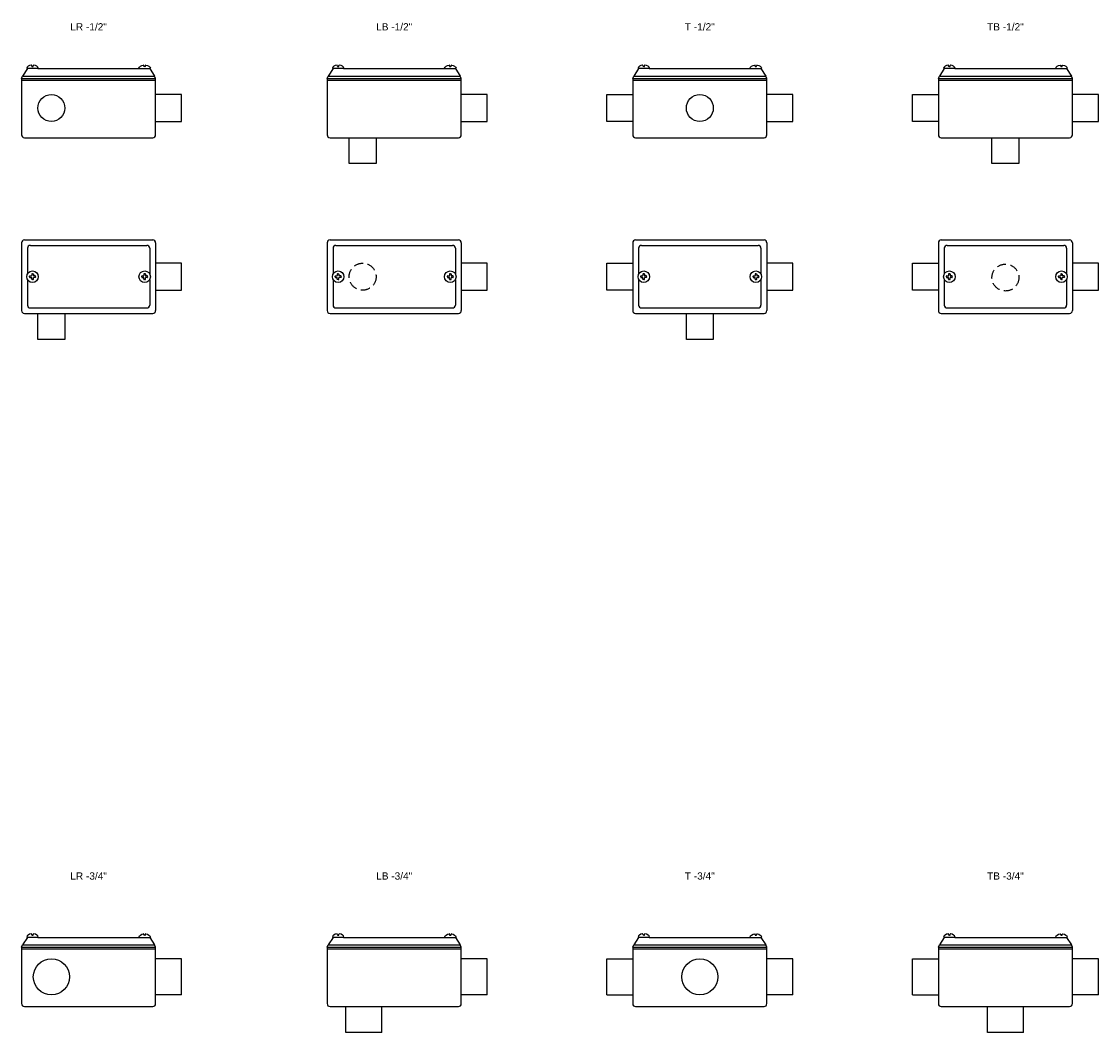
# Model space of a CAD drawing. Header units: millimetres. Extents: x -1637 to 3313, y 823 to 4086.
# Tile 16 of 18: x 1248 to 1994, y 3377 to 4078. Entities that reach past the tile are written whole.
import ezdxf
from ezdxf.enums import TextEntityAlignment as Align

# ---------------------------------------------------------------- set-up
doc = ezdxf.new("R2010")
doc.units = ezdxf.units.MM
doc.linetypes.add('HIDDEN', pattern=[9.525, 6.35, -3.175])
doc.layers.add('CONDULETE', color=8, linetype='Continuous')
doc.layers.add('FURO VASADO', color=251, linetype='HIDDEN')
doc.styles.get("Standard").update_dxf_attribs({"font": 'arial.ttf'})

msp = doc.modelspace()

# ---------------------------------------------------------------- linework, layer by layer
at = {"layer": 'CONDULETE'}
for p, q in [((1254.85, 4047.14), (1254.8, 4047.7)), ((1255.89, 4047.14), (1255.94, 4047.7)), ((1332.61, 4047.14), (1332.56, 4047.7)), ((1333.65, 4047.14), (1333.7, 4047.7)), ((1466.76, 4047.14), (1466.71, 4047.7)), ((1467.8, 4047.14), (1467.85, 4047.7)), ((1544.51, 4047.14), (1544.46, 4047.7)), ((1545.55, 4047.14), (1545.6, 4047.7)), ((1678.66, 4047.14), (1678.61, 4047.7)), ((1679.7, 4047.14), (1679.75, 4047.7)), ((1756.42, 4047.14), (1756.37, 4047.7)), ((1757.46, 4047.14), (1757.51, 4047.7)), ((1890.57, 4047.14), (1890.52, 4047.7)), ((1891.6, 4047.14), (1891.66, 4047.7)), ((1968.32, 4047.14), (1968.27, 4047.7)), ((1969.36, 4047.14), (1969.41, 4047.7)), ((1247.75, 4038.64), (1248.47, 4040.3)), ((1251.85, 4045.51), (1248.47, 4040.3)), ((1248.47, 4040.3), (1340.03, 4040.3)), ((1259.15, 4045.51), (1251.6, 4045.51)), ((1255.37, 4046.96), (1255.05, 4046.96)), ((1255.37, 4046.96), (1255.69, 4046.96)), ((1259.15, 4045.51), (1329.35, 4045.51)), ((1329.35, 4045.51), (1336.9, 4045.51)), ((1333.13, 4046.96), (1332.81, 4046.96)), ((1333.13, 4046.96), (1333.45, 4046.96)), ((1336.65, 4045.51), (1340.03, 4040.3)), ((1340.75, 4038.64), (1340.03, 4040.3)), ((1459.65, 4038.64), (1460.38, 4040.3)), ((1463.75, 4045.51), (1460.38, 4040.3)), ((1460.38, 4040.3), (1551.93, 4040.3)), ((1471.05, 4045.51), (1463.5, 4045.51)), ((1467.28, 4046.96), (1466.96, 4046.96)), ((1467.28, 4046.96), (1467.6, 4046.96)), ((1471.05, 4045.51), (1541.26, 4045.51)), ((1541.26, 4045.51), (1548.81, 4045.51)), ((1545.03, 4046.96), (1544.71, 4046.96)), ((1545.03, 4046.96), (1545.35, 4046.96)), ((1548.56, 4045.51), (1551.93, 4040.3)), ((1552.65, 4038.64), (1551.93, 4040.3)), ((1671.56, 4038.64), (1672.28, 4040.3)), ((1675.65, 4045.51), (1672.28, 4040.3)), ((1672.28, 4040.3), (1763.83, 4040.3)), ((1682.95, 4045.51), (1675.41, 4045.51)), ((1679.18, 4046.96), (1678.86, 4046.96)), ((1679.18, 4046.96), (1679.5, 4046.96)), ((1682.95, 4045.51), (1753.16, 4045.51)), ((1753.16, 4045.51), (1760.71, 4045.51)), ((1756.94, 4046.96), (1756.62, 4046.96)), ((1756.94, 4046.96), (1757.26, 4046.96)), ((1760.46, 4045.51), (1763.83, 4040.3)), ((1764.56, 4038.64), (1763.83, 4040.3)), ((1883.46, 4038.64), (1884.19, 4040.3)), ((1887.56, 4045.51), (1884.19, 4040.3)), ((1884.19, 4040.3), (1975.74, 4040.3)), ((1894.86, 4045.51), (1887.31, 4045.51)), ((1891.09, 4046.96), (1890.77, 4046.96)), ((1891.09, 4046.96), (1891.41, 4046.96)), ((1894.86, 4045.51), (1965.07, 4045.51)), ((1965.07, 4045.51), (1972.61, 4045.51)), ((1968.84, 4046.96), (1968.52, 4046.96)), ((1968.84, 4046.96), (1969.16, 4046.96)), ((1972.37, 4045.51), (1975.74, 4040.3)), ((1976.46, 4038.64), (1975.74, 4040.3)), ((1247.75, 4038.64), (1247.75, 3999.51)), ((1247.75, 4038.64), (1340.75, 4038.64)), ((1247.75, 4037.51), (1340.75, 4037.51)), ((1340.75, 3999.51), (1340.75, 4038.64)), ((1459.65, 4038.64), (1459.65, 3999.51)), ((1459.65, 4038.64), (1552.65, 4038.64)), ((1459.65, 4037.51), (1552.65, 4037.51)), ((1552.65, 3999.51), (1552.65, 4038.64)), ((1671.56, 4038.64), (1671.56, 3999.51)), ((1671.56, 4038.64), (1764.56, 4038.64)), ((1671.56, 4037.51), (1764.56, 4037.51)), ((1764.56, 3999.51), (1764.56, 4038.64)), ((1883.46, 4038.64), (1883.46, 3999.51)), ((1883.46, 4038.64), (1976.46, 4038.64)), ((1883.46, 4037.51), (1976.46, 4037.51)), ((1976.46, 3999.51), (1976.46, 4038.64)), ((1358.75, 4027.42), (1340.75, 4027.42)), ((1358.75, 4008.72), (1358.75, 4027.42)), ((1570.65, 4027.42), (1552.65, 4027.42)), ((1570.65, 4008.72), (1570.65, 4027.42)), ((1653.56, 4008.72), (1653.56, 4027.42)), ((1653.56, 4027.42), (1671.56, 4027.42)), ((1782.56, 4027.42), (1764.56, 4027.42)), ((1782.56, 4008.72), (1782.56, 4027.42)), ((1865.46, 4008.72), (1865.46, 4027.42)), ((1865.46, 4027.42), (1883.46, 4027.42)), ((1994.46, 4027.42), (1976.46, 4027.42)), ((1994.46, 4008.72), (1994.46, 4027.42)), ((1340.75, 4008.72), (1358.75, 4008.72)), ((1552.65, 4008.72), (1570.65, 4008.72)), ((1671.56, 4008.72), (1653.56, 4008.72)), ((1764.56, 4008.72), (1782.56, 4008.72)), ((1883.46, 4008.72), (1865.46, 4008.72)), ((1976.46, 4008.72), (1994.46, 4008.72)), ((1249.75, 3997.51), (1338.75, 3997.51)), ((1461.65, 3997.51), (1550.65, 3997.51)), ((1474.91, 3979.51), (1474.91, 3997.51)), ((1493.61, 3997.51), (1493.61, 3979.51)), ((1673.56, 3997.51), (1762.56, 3997.51)), ((1885.46, 3997.51), (1974.46, 3997.51)), ((1920.61, 3979.51), (1920.61, 3997.51)), ((1939.31, 3997.51), (1939.31, 3979.51)), ((1493.61, 3979.51), (1474.91, 3979.51)), ((1939.31, 3979.51), (1920.61, 3979.51)), ((1247.75, 3924.57), (1247.75, 3877.57)), ((1249.75, 3926.57), (1338.75, 3926.57)), ((1251.85, 3920.78), (1251.85, 3902.94)), ((1253.85, 3922.78), (1334.65, 3922.78)), ((1336.65, 3920.78), (1336.65, 3902.94)), ((1340.75, 3924.57), (1340.75, 3877.57)), ((1459.65, 3924.57), (1459.65, 3877.57)), ((1461.65, 3926.57), (1550.65, 3926.57)), ((1463.75, 3920.78), (1463.75, 3902.94)), ((1465.75, 3922.78), (1546.56, 3922.78)), ((1548.56, 3920.78), (1548.56, 3902.94)), ((1552.65, 3924.57), (1552.65, 3877.57)), ((1671.56, 3924.57), (1671.56, 3877.57)), ((1673.56, 3926.57), (1762.56, 3926.57)), ((1675.65, 3920.78), (1675.65, 3902.94)), ((1677.65, 3922.78), (1758.46, 3922.78)), ((1760.46, 3920.78), (1760.46, 3902.94)), ((1764.56, 3924.57), (1764.56, 3877.57)), ((1883.46, 3924.57), (1883.46, 3877.57)), ((1885.46, 3926.57), (1974.46, 3926.57)), ((1887.56, 3920.78), (1887.56, 3902.94)), ((1889.56, 3922.78), (1970.37, 3922.78)), ((1972.37, 3920.78), (1972.37, 3902.94)), ((1976.46, 3924.57), (1976.46, 3877.57)), ((1358.75, 3910.42), (1340.75, 3910.42)), ((1358.75, 3891.72), (1358.75, 3910.42)), ((1570.65, 3910.42), (1552.65, 3910.42)), ((1570.65, 3891.72), (1570.65, 3910.42)), ((1653.56, 3891.72), (1653.56, 3910.42)), ((1653.56, 3910.42), (1671.56, 3910.42)), ((1782.56, 3910.42), (1764.56, 3910.42)), ((1782.56, 3891.72), (1782.56, 3910.42)), ((1865.46, 3891.72), (1865.46, 3910.42)), ((1865.46, 3910.42), (1883.46, 3910.42)), ((1994.46, 3910.42), (1976.46, 3910.42)), ((1994.46, 3891.72), (1994.46, 3910.42)), ((1251.85, 3899.21), (1251.85, 3881.37)), ((1253.38, 3901.07), (1253.38, 3901.44)), ((1253.38, 3901.07), (1253.38, 3900.7)), ((1253.58, 3901.64), (1254.64, 3901.64)), ((1253.58, 3900.5), (1254.64, 3900.5)), ((1254.8, 3902.87), (1254.8, 3901.8)), ((1254.8, 3899.28), (1254.8, 3900.34)), ((1255.37, 3903.07), (1255, 3903.07)), ((1255.37, 3899.08), (1255, 3899.08)), ((1255.37, 3903.07), (1255.74, 3903.07)), ((1255.37, 3899.08), (1255.74, 3899.08)), ((1255.94, 3902.87), (1255.94, 3901.8)), ((1255.94, 3899.28), (1255.94, 3900.34)), ((1257.17, 3901.64), (1256.1, 3901.64)), ((1257.17, 3900.5), (1256.1, 3900.5)), ((1257.37, 3901.07), (1257.37, 3901.44)), ((1257.37, 3901.07), (1257.37, 3900.7)), ((1331.13, 3901.07), (1331.13, 3901.44)), ((1331.13, 3901.07), (1331.13, 3900.7)), ((1331.33, 3901.64), (1332.4, 3901.64)), ((1331.33, 3900.5), (1332.4, 3900.5)), ((1332.56, 3902.87), (1332.56, 3901.8)), ((1332.56, 3899.28), (1332.56, 3900.34)), ((1333.13, 3903.07), (1332.76, 3903.07)), ((1333.13, 3899.08), (1332.76, 3899.08)), ((1333.13, 3903.07), (1333.5, 3903.07)), ((1333.13, 3899.08), (1333.5, 3899.08)), ((1333.7, 3902.87), (1333.7, 3901.8)), ((1333.7, 3899.28), (1333.7, 3900.34)), ((1334.92, 3901.64), (1333.86, 3901.64)), ((1334.92, 3900.5), (1333.86, 3900.5)), ((1335.12, 3901.07), (1335.12, 3901.44)), ((1335.12, 3901.07), (1335.12, 3900.7)), ((1336.65, 3899.21), (1336.65, 3881.37)), ((1463.75, 3899.21), (1463.75, 3881.37)), ((1465.28, 3901.07), (1465.28, 3901.44)), ((1465.28, 3901.07), (1465.28, 3900.7)), ((1465.48, 3901.64), (1466.55, 3901.64)), ((1465.48, 3900.5), (1466.55, 3900.5)), ((1466.71, 3902.87), (1466.71, 3901.8)), ((1466.71, 3899.28), (1466.71, 3900.34)), ((1467.28, 3903.07), (1466.91, 3903.07)), ((1467.28, 3899.08), (1466.91, 3899.08)), ((1467.28, 3903.07), (1467.65, 3903.07)), ((1467.28, 3899.08), (1467.65, 3899.08)), ((1467.85, 3902.87), (1467.85, 3901.8)), ((1467.85, 3899.28), (1467.85, 3900.34)), ((1469.07, 3901.64), (1468.01, 3901.64)), ((1469.07, 3900.5), (1468.01, 3900.5)), ((1469.27, 3901.07), (1469.27, 3901.44)), ((1469.27, 3901.07), (1469.27, 3900.7)), ((1543.04, 3901.07), (1543.04, 3901.44)), ((1543.04, 3901.07), (1543.04, 3900.7)), ((1543.24, 3901.64), (1544.3, 3901.64)), ((1543.24, 3900.5), (1544.3, 3900.5)), ((1544.46, 3902.87), (1544.46, 3901.8)), ((1544.46, 3899.28), (1544.46, 3900.34)), ((1545.03, 3903.07), (1544.66, 3903.07)), ((1545.03, 3899.08), (1544.66, 3899.08)), ((1545.03, 3903.07), (1545.4, 3903.07)), ((1545.03, 3899.08), (1545.4, 3899.08)), ((1545.6, 3902.87), (1545.6, 3901.8)), ((1545.6, 3899.28), (1545.6, 3900.34)), ((1546.83, 3901.64), (1545.76, 3901.64)), ((1546.83, 3900.5), (1545.76, 3900.5)), ((1547.03, 3901.07), (1547.03, 3901.44)), ((1547.03, 3901.07), (1547.03, 3900.7)), ((1548.56, 3899.21), (1548.56, 3881.37)), ((1675.65, 3899.21), (1675.65, 3881.37)), ((1677.19, 3901.07), (1677.19, 3901.44)), ((1677.19, 3901.07), (1677.19, 3900.7)), ((1677.39, 3901.64), (1678.45, 3901.64)), ((1677.39, 3900.5), (1678.45, 3900.5)), ((1678.61, 3902.87), (1678.61, 3901.8)), ((1678.61, 3899.28), (1678.61, 3900.34)), ((1679.18, 3903.07), (1678.81, 3903.07)), ((1679.18, 3899.08), (1678.81, 3899.08)), ((1679.18, 3903.07), (1679.55, 3903.07)), ((1679.18, 3899.08), (1679.55, 3899.08)), ((1679.75, 3902.87), (1679.75, 3901.8)), ((1679.75, 3899.28), (1679.75, 3900.34)), ((1680.98, 3901.64), (1679.91, 3901.64)), ((1680.98, 3900.5), (1679.91, 3900.5)), ((1681.18, 3901.07), (1681.18, 3901.44)), ((1681.18, 3901.07), (1681.18, 3900.7)), ((1754.94, 3901.07), (1754.94, 3901.44)), ((1754.94, 3901.07), (1754.94, 3900.7)), ((1755.14, 3901.64), (1756.21, 3901.64)), ((1755.14, 3900.5), (1756.21, 3900.5)), ((1756.37, 3902.87), (1756.37, 3901.8)), ((1756.37, 3899.28), (1756.37, 3900.34)), ((1756.94, 3903.07), (1756.57, 3903.07)), ((1756.94, 3899.08), (1756.57, 3899.08)), ((1756.94, 3903.07), (1757.31, 3903.07)), ((1756.94, 3899.08), (1757.31, 3899.08)), ((1757.51, 3902.87), (1757.51, 3901.8)), ((1757.51, 3899.28), (1757.51, 3900.34)), ((1758.73, 3901.64), (1757.67, 3901.64)), ((1758.73, 3900.5), (1757.67, 3900.5)), ((1758.93, 3901.07), (1758.93, 3901.44)), ((1758.93, 3901.07), (1758.93, 3900.7)), ((1760.46, 3899.21), (1760.46, 3881.37)), ((1887.56, 3899.21), (1887.56, 3881.37)), ((1889.09, 3901.07), (1889.09, 3901.44)), ((1889.09, 3901.07), (1889.09, 3900.7)), ((1889.29, 3901.64), (1890.36, 3901.64)), ((1889.29, 3900.5), (1890.36, 3900.5)), ((1890.52, 3902.87), (1890.52, 3901.8)), ((1890.52, 3899.28), (1890.52, 3900.34)), ((1891.09, 3903.07), (1890.72, 3903.07)), ((1891.09, 3899.08), (1890.72, 3899.08)), ((1891.09, 3903.07), (1891.46, 3903.07)), ((1891.09, 3899.08), (1891.46, 3899.08)), ((1891.66, 3902.87), (1891.66, 3901.8)), ((1891.66, 3899.28), (1891.66, 3900.34)), ((1892.88, 3901.64), (1891.82, 3901.64)), ((1892.88, 3900.5), (1891.82, 3900.5)), ((1893.08, 3901.07), (1893.08, 3901.44)), ((1893.08, 3901.07), (1893.08, 3900.7)), ((1966.85, 3901.07), (1966.85, 3901.44)), ((1966.85, 3901.07), (1966.85, 3900.7)), ((1967.05, 3901.64), (1968.11, 3901.64)), ((1967.05, 3900.5), (1968.11, 3900.5)), ((1968.27, 3902.87), (1968.27, 3901.8)), ((1968.27, 3899.28), (1968.27, 3900.34)), ((1968.84, 3903.07), (1968.47, 3903.07)), ((1968.84, 3899.08), (1968.47, 3899.08)), ((1968.84, 3903.07), (1969.21, 3903.07)), ((1968.84, 3899.08), (1969.21, 3899.08)), ((1969.41, 3902.87), (1969.41, 3901.8)), ((1969.41, 3899.28), (1969.41, 3900.34)), ((1970.64, 3901.64), (1969.57, 3901.64)), ((1970.64, 3900.5), (1969.57, 3900.5)), ((1970.84, 3901.07), (1970.84, 3901.44)), ((1970.84, 3901.07), (1970.84, 3900.7)), ((1972.37, 3899.21), (1972.37, 3881.37)), ((1340.75, 3891.72), (1358.75, 3891.72)), ((1552.65, 3891.72), (1570.65, 3891.72)), ((1671.56, 3891.72), (1653.56, 3891.72)), ((1764.56, 3891.72), (1782.56, 3891.72)), ((1883.46, 3891.72), (1865.46, 3891.72)), ((1976.46, 3891.72), (1994.46, 3891.72)), ((1249.75, 3875.57), (1338.75, 3875.57)), ((1253.85, 3879.37), (1334.65, 3879.37)), ((1259.11, 3857.57), (1259.11, 3875.57)), ((1277.81, 3875.57), (1277.81, 3857.57)), ((1461.65, 3875.57), (1550.65, 3875.57)), ((1465.75, 3879.37), (1546.56, 3879.37)), ((1673.56, 3875.57), (1762.56, 3875.57)), ((1677.65, 3879.37), (1758.46, 3879.37)), ((1708.71, 3857.57), (1708.71, 3875.57)), ((1727.41, 3875.57), (1727.41, 3857.57)), ((1885.46, 3875.57), (1974.46, 3875.57)), ((1889.56, 3879.37), (1970.37, 3879.37)), ((1277.81, 3857.57), (1259.11, 3857.57)), ((1727.41, 3857.57), (1708.71, 3857.57)), ((1251.85, 3442.74), (1248.47, 3437.53)), ((1259.15, 3442.74), (1251.6, 3442.74)), ((1254.85, 3444.37), (1254.8, 3444.93)), ((1255.37, 3444.19), (1255.05, 3444.19)), ((1255.37, 3444.19), (1255.69, 3444.19)), ((1255.89, 3444.37), (1255.94, 3444.93)), ((1259.15, 3442.74), (1329.35, 3442.74)), ((1329.35, 3442.74), (1336.9, 3442.74)), ((1332.61, 3444.37), (1332.56, 3444.93)), ((1333.13, 3444.19), (1332.81, 3444.19)), ((1333.13, 3444.19), (1333.45, 3444.19)), ((1333.65, 3444.37), (1333.7, 3444.93)), ((1336.65, 3442.74), (1340.03, 3437.53)), ((1463.75, 3442.74), (1460.38, 3437.53)), ((1471.05, 3442.74), (1463.5, 3442.74)), ((1466.76, 3444.37), (1466.71, 3444.93)), ((1467.28, 3444.19), (1466.96, 3444.19)), ((1467.28, 3444.19), (1467.6, 3444.19)), ((1467.8, 3444.37), (1467.85, 3444.93)), ((1471.05, 3442.74), (1541.26, 3442.74)), ((1541.26, 3442.74), (1548.81, 3442.74)), ((1544.51, 3444.37), (1544.46, 3444.93)), ((1545.03, 3444.19), (1544.71, 3444.19)), ((1545.03, 3444.19), (1545.35, 3444.19)), ((1545.55, 3444.37), (1545.6, 3444.93)), ((1548.56, 3442.74), (1551.93, 3437.53)), ((1675.65, 3442.74), (1672.28, 3437.53)), ((1682.95, 3442.74), (1675.41, 3442.74)), ((1678.66, 3444.37), (1678.61, 3444.93)), ((1679.18, 3444.19), (1678.86, 3444.19)), ((1679.18, 3444.19), (1679.5, 3444.19)), ((1679.7, 3444.37), (1679.75, 3444.93)), ((1682.95, 3442.74), (1753.16, 3442.74)), ((1753.16, 3442.74), (1760.71, 3442.74)), ((1756.42, 3444.37), (1756.37, 3444.93)), ((1756.94, 3444.19), (1756.62, 3444.19)), ((1756.94, 3444.19), (1757.26, 3444.19)), ((1757.46, 3444.37), (1757.51, 3444.93)), ((1760.46, 3442.74), (1763.83, 3437.53)), ((1887.56, 3442.74), (1884.19, 3437.53)), ((1894.86, 3442.74), (1887.31, 3442.74)), ((1890.57, 3444.37), (1890.52, 3444.93)), ((1891.09, 3444.19), (1890.77, 3444.19)), ((1891.09, 3444.19), (1891.41, 3444.19)), ((1891.6, 3444.37), (1891.66, 3444.93)), ((1894.86, 3442.74), (1965.07, 3442.74)), ((1965.07, 3442.74), (1972.61, 3442.74)), ((1968.32, 3444.37), (1968.27, 3444.93)), ((1968.84, 3444.19), (1968.52, 3444.19)), ((1968.84, 3444.19), (1969.16, 3444.19)), ((1969.36, 3444.37), (1969.41, 3444.93)), ((1972.37, 3442.74), (1975.74, 3437.53)), ((1247.75, 3435.87), (1248.47, 3437.53)), ((1247.75, 3435.87), (1247.75, 3396.74)), ((1247.75, 3435.87), (1340.75, 3435.87)), ((1248.47, 3437.53), (1340.03, 3437.53)), ((1340.75, 3435.87), (1340.03, 3437.53)), ((1340.75, 3396.74), (1340.75, 3435.87)), ((1459.65, 3435.87), (1460.38, 3437.53)), ((1459.65, 3435.87), (1459.65, 3396.74)), ((1459.65, 3435.87), (1552.65, 3435.87)), ((1460.38, 3437.53), (1551.93, 3437.53)), ((1552.65, 3435.87), (1551.93, 3437.53)), ((1552.65, 3396.74), (1552.65, 3435.87)), ((1671.56, 3435.87), (1672.28, 3437.53)), ((1671.56, 3435.87), (1671.56, 3396.74)), ((1671.56, 3435.87), (1764.56, 3435.87)), ((1672.28, 3437.53), (1763.83, 3437.53)), ((1764.56, 3435.87), (1763.83, 3437.53)), ((1764.56, 3396.74), (1764.56, 3435.87)), ((1883.46, 3435.87), (1884.19, 3437.53)), ((1883.46, 3435.87), (1883.46, 3396.74)), ((1883.46, 3435.87), (1976.46, 3435.87)), ((1884.19, 3437.53), (1975.74, 3437.53)), ((1976.46, 3435.87), (1975.74, 3437.53)), ((1976.46, 3396.74), (1976.46, 3435.87)), ((1247.75, 3434.74), (1340.75, 3434.74)), ((1358.75, 3427.83), (1340.75, 3427.83)), ((1358.75, 3402.78), (1358.75, 3427.83)), ((1459.65, 3434.74), (1552.65, 3434.74)), ((1570.65, 3427.83), (1552.65, 3427.83)), ((1570.65, 3402.78), (1570.65, 3427.83)), ((1653.56, 3427.83), (1671.56, 3427.83)), ((1653.56, 3402.78), (1653.56, 3427.83)), ((1671.56, 3434.74), (1764.56, 3434.74)), ((1782.56, 3427.83), (1764.56, 3427.83)), ((1782.56, 3402.78), (1782.56, 3427.83)), ((1865.46, 3427.83), (1883.46, 3427.83)), ((1865.46, 3402.78), (1865.46, 3427.83)), ((1883.46, 3434.74), (1976.46, 3434.74)), ((1994.46, 3427.83), (1976.46, 3427.83)), ((1994.46, 3402.78), (1994.46, 3427.83)), ((1358.75, 3402.78), (1340.75, 3402.78)), ((1570.65, 3402.78), (1552.65, 3402.78)), ((1653.56, 3402.78), (1671.56, 3402.78)), ((1782.56, 3402.78), (1764.56, 3402.78)), ((1865.46, 3402.78), (1883.46, 3402.78)), ((1994.46, 3402.78), (1976.46, 3402.78)), ((1249.75, 3394.74), (1338.75, 3394.74)), ((1461.65, 3394.74), (1550.65, 3394.74)), ((1472.56, 3376.74), (1472.56, 3394.74)), ((1497.61, 3376.74), (1497.61, 3394.74)), ((1673.56, 3394.74), (1762.56, 3394.74)), ((1885.46, 3394.74), (1974.46, 3394.74)), ((1917.44, 3376.74), (1917.44, 3394.74)), ((1942.49, 3376.74), (1942.49, 3394.74)), ((1497.61, 3376.74), (1472.56, 3376.74)), ((1942.49, 3376.74), (1917.44, 3376.74))]:
    msp.add_line(p, q, dxfattribs=at)
for centre, radius in [((1268.46, 4018.07), 9.35), ((1718.06, 4018.07), 9.35), ((1255.37, 3901.07), 3.99), ((1333.13, 3901.07), 3.99), ((1467.28, 3901.07), 3.99), ((1545.03, 3901.07), 3.99), ((1679.18, 3901.07), 3.99), ((1756.94, 3901.07), 3.99), ((1891.09, 3901.07), 3.99), ((1968.84, 3901.07), 3.99), ((1268.44, 3415.3), 12.53), ((1718.09, 3415.3), 12.53)]:
    msp.add_circle(centre, radius, dxfattribs=at)
for centre, radius, start, end in [((1254.6, 4047.68), 0.2, 5.15271, 97.00038), ((1256.14, 4047.68), 0.2, 82.99962, 174.84729), ((1332.36, 4047.68), 0.2, 5.15271, 97.00038), ((1333.9, 4047.68), 0.2, 82.99962, 174.84729), ((1466.51, 4047.68), 0.2, 5.15271, 97.00038), ((1468.05, 4047.68), 0.2, 82.99962, 174.84729), ((1544.26, 4047.68), 0.2, 5.15271, 97.00038), ((1545.8, 4047.68), 0.2, 82.99962, 174.84729), ((1678.41, 4047.68), 0.2, 5.15271, 97.00038), ((1679.95, 4047.68), 0.2, 82.99962, 174.84729), ((1756.17, 4047.68), 0.2, 5.15271, 97.00038), ((1757.7, 4047.68), 0.2, 82.99962, 174.84729), ((1890.32, 4047.68), 0.2, 5.15271, 97.00038), ((1891.85, 4047.68), 0.2, 82.99962, 174.84729), ((1968.07, 4047.68), 0.2, 5.15271, 97.00038), ((1969.61, 4047.68), 0.2, 82.99962, 174.84729), ((1251.6, 4045.71), 0.2, 170.96153, 270), ((1255.05, 4047.16), 0.2, 185.15271, 270), ((1255.69, 4047.16), 0.2, 270, 354.84729), ((1259.15, 4045.71), 0.2, 270, 9.03847), ((1329.35, 4045.71), 0.2, 170.96153, 270), ((1332.81, 4047.16), 0.2, 185.15271, 270), ((1333.45, 4047.16), 0.2, 270, 354.84729), ((1336.9, 4045.71), 0.2, 270, 9.03847), ((1463.5, 4045.71), 0.2, 170.96153, 270), ((1466.96, 4047.16), 0.2, 185.15271, 270), ((1467.6, 4047.16), 0.2, 270, 354.84729), ((1471.05, 4045.71), 0.2, 270, 9.03847), ((1541.26, 4045.71), 0.2, 170.96153, 270), ((1544.71, 4047.16), 0.2, 185.15271, 270), ((1545.35, 4047.16), 0.2, 270, 354.84729), ((1548.81, 4045.71), 0.2, 270, 9.03847), ((1675.41, 4045.71), 0.2, 170.96153, 270), ((1678.86, 4047.16), 0.2, 185.15271, 270), ((1679.5, 4047.16), 0.2, 270, 354.84729), ((1682.95, 4045.71), 0.2, 270, 9.03847), ((1753.16, 4045.71), 0.2, 170.96153, 270), ((1756.62, 4047.16), 0.2, 185.15271, 270), ((1757.26, 4047.16), 0.2, 270, 354.84729), ((1760.71, 4045.71), 0.2, 270, 9.03847), ((1887.31, 4045.71), 0.2, 170.96153, 270), ((1890.77, 4047.16), 0.2, 185.15271, 270), ((1891.41, 4047.16), 0.2, 270, 354.84729), ((1894.86, 4045.71), 0.2, 270, 9.03847), ((1965.07, 4045.71), 0.2, 170.96153, 270), ((1968.52, 4047.16), 0.2, 185.15271, 270), ((1969.16, 4047.16), 0.2, 270, 354.84729), ((1972.61, 4045.71), 0.2, 270, 9.03847), ((1249.75, 3999.51), 2, 180, 270), ((1338.75, 3999.51), 2, 270, 0), ((1461.65, 3999.51), 2, 180, 270), ((1550.65, 3999.51), 2, 270, 0), ((1673.56, 3999.51), 2, 180, 270), ((1762.56, 3999.51), 2, 270, 0), ((1885.46, 3999.51), 2, 180, 270), ((1974.46, 3999.51), 2, 270, 0), ((1249.75, 3924.57), 2, 90, 180), ((1253.85, 3920.78), 2, 90, 180), ((1334.65, 3920.78), 2, 0, 90), ((1338.75, 3924.57), 2, 0, 90), ((1461.65, 3924.57), 2, 90, 180), ((1465.75, 3920.78), 2, 90, 180), ((1546.56, 3920.78), 2, 0, 90), ((1550.65, 3924.57), 2, 0, 90), ((1673.56, 3924.57), 2, 90, 180), ((1677.65, 3920.78), 2, 90, 180), ((1758.46, 3920.78), 2, 0, 90), ((1762.56, 3924.57), 2, 0, 90), ((1885.46, 3924.57), 2, 90, 180), ((1889.56, 3920.78), 2, 90, 180), ((1970.37, 3920.78), 2, 0, 90), ((1974.46, 3924.57), 2, 0, 90), ((1253.58, 3901.44), 0.2, 90, 180), ((1253.58, 3900.7), 0.2, 180, 270), ((1254.64, 3901.8), 0.16, 270, 0), ((1254.64, 3900.34), 0.16, 0, 90), ((1255, 3902.87), 0.2, 90, 180), ((1255, 3899.28), 0.2, 180, 270), ((1255.74, 3902.87), 0.2, 0, 90), ((1255.74, 3899.28), 0.2, 270, 0), ((1256.1, 3901.8), 0.16, 180, 270), ((1256.1, 3900.34), 0.16, 90, 180), ((1257.17, 3901.44), 0.2, 0, 90), ((1257.17, 3900.7), 0.2, 270, 0), ((1331.33, 3901.44), 0.2, 90, 180), ((1331.33, 3900.7), 0.2, 180, 270), ((1332.4, 3901.8), 0.16, 270, 0), ((1332.4, 3900.34), 0.16, 0, 90), ((1332.76, 3902.87), 0.2, 90, 180), ((1332.76, 3899.28), 0.2, 180, 270), ((1333.5, 3902.87), 0.2, 0, 90), ((1333.5, 3899.28), 0.2, 270, 0), ((1333.86, 3901.8), 0.16, 180, 270), ((1333.86, 3900.34), 0.16, 90, 180), ((1334.92, 3901.44), 0.2, 0, 90), ((1334.92, 3900.7), 0.2, 270, 0), ((1465.48, 3901.44), 0.2, 90, 180), ((1465.48, 3900.7), 0.2, 180, 270), ((1466.55, 3901.8), 0.16, 270, 0), ((1466.55, 3900.34), 0.16, 0, 90), ((1466.91, 3902.87), 0.2, 90, 180), ((1466.91, 3899.28), 0.2, 180, 270), ((1467.65, 3902.87), 0.2, 0, 90), ((1467.65, 3899.28), 0.2, 270, 0), ((1468.01, 3901.8), 0.16, 180, 270), ((1468.01, 3900.34), 0.16, 90, 180), ((1469.07, 3901.44), 0.2, 0, 90), ((1469.07, 3900.7), 0.2, 270, 0), ((1543.24, 3901.44), 0.2, 90, 180), ((1543.24, 3900.7), 0.2, 180, 270), ((1544.3, 3901.8), 0.16, 270, 0), ((1544.3, 3900.34), 0.16, 0, 90), ((1544.66, 3902.87), 0.2, 90, 180), ((1544.66, 3899.28), 0.2, 180, 270), ((1545.4, 3902.87), 0.2, 0, 90), ((1545.4, 3899.28), 0.2, 270, 0), ((1545.76, 3901.8), 0.16, 180, 270), ((1545.76, 3900.34), 0.16, 90, 180), ((1546.83, 3901.44), 0.2, 0, 90), ((1546.83, 3900.7), 0.2, 270, 0), ((1677.39, 3901.44), 0.2, 90, 180), ((1677.39, 3900.7), 0.2, 180, 270), ((1678.45, 3901.8), 0.16, 270, 0), ((1678.45, 3900.34), 0.16, 0, 90), ((1678.81, 3902.87), 0.2, 90, 180), ((1678.81, 3899.28), 0.2, 180, 270), ((1679.55, 3902.87), 0.2, 0, 90), ((1679.55, 3899.28), 0.2, 270, 0), ((1679.91, 3901.8), 0.16, 180, 270), ((1679.91, 3900.34), 0.16, 90, 180), ((1680.98, 3901.44), 0.2, 0, 90), ((1680.98, 3900.7), 0.2, 270, 0), ((1755.14, 3901.44), 0.2, 90, 180), ((1755.14, 3900.7), 0.2, 180, 270), ((1756.21, 3901.8), 0.16, 270, 0), ((1756.21, 3900.34), 0.16, 0, 90), ((1756.57, 3902.87), 0.2, 90, 180), ((1756.57, 3899.28), 0.2, 180, 270), ((1757.31, 3902.87), 0.2, 0, 90), ((1757.31, 3899.28), 0.2, 270, 0), ((1757.67, 3901.8), 0.16, 180, 270), ((1757.67, 3900.34), 0.16, 90, 180), ((1758.73, 3901.44), 0.2, 0, 90), ((1758.73, 3900.7), 0.2, 270, 0), ((1889.29, 3901.44), 0.2, 90, 180), ((1889.29, 3900.7), 0.2, 180, 270), ((1890.36, 3901.8), 0.16, 270, 0), ((1890.36, 3900.34), 0.16, 0, 90), ((1890.72, 3902.87), 0.2, 90, 180), ((1890.72, 3899.28), 0.2, 180, 270), ((1891.46, 3902.87), 0.2, 0, 90), ((1891.46, 3899.28), 0.2, 270, 0), ((1891.82, 3901.8), 0.16, 180, 270), ((1891.82, 3900.34), 0.16, 90, 180), ((1892.88, 3901.44), 0.2, 0, 90), ((1892.88, 3900.7), 0.2, 270, 0), ((1967.05, 3901.44), 0.2, 90, 180), ((1967.05, 3900.7), 0.2, 180, 270), ((1968.11, 3901.8), 0.16, 270, 0), ((1968.11, 3900.34), 0.16, 0, 90), ((1968.47, 3902.87), 0.2, 90, 180), ((1968.47, 3899.28), 0.2, 180, 270), ((1969.21, 3902.87), 0.2, 0, 90), ((1969.21, 3899.28), 0.2, 270, 0), ((1969.57, 3901.8), 0.16, 180, 270), ((1969.57, 3900.34), 0.16, 90, 180), ((1970.64, 3901.44), 0.2, 0, 90), ((1970.64, 3900.7), 0.2, 270, 0), ((1249.75, 3877.57), 2, 180, 270), ((1253.85, 3881.37), 2, 180, 270), ((1334.65, 3881.37), 2, 270, 0), ((1338.75, 3877.57), 2, 270, 0), ((1461.65, 3877.57), 2, 180, 270), ((1465.75, 3881.37), 2, 180, 270), ((1546.56, 3881.37), 2, 270, 0), ((1550.65, 3877.57), 2, 270, 0), ((1673.56, 3877.57), 2, 180, 270), ((1677.65, 3881.37), 2, 180, 270), ((1758.46, 3881.37), 2, 270, 0), ((1762.56, 3877.57), 2, 270, 0), ((1885.46, 3877.57), 2, 180, 270), ((1889.56, 3881.37), 2, 180, 270), ((1970.37, 3881.37), 2, 270, 0), ((1974.46, 3877.57), 2, 270, 0), ((1251.6, 3442.94), 0.2, 170.96153, 270), ((1254.6, 3444.91), 0.2, 5.15271, 97.00038), ((1255.05, 3444.39), 0.2, 185.15271, 270), ((1255.69, 3444.39), 0.2, 270, 354.84729), ((1256.14, 3444.91), 0.2, 82.99962, 174.84729), ((1259.15, 3442.94), 0.2, 270, 9.03847), ((1329.35, 3442.94), 0.2, 170.96153, 270), ((1332.36, 3444.91), 0.2, 5.15271, 97.00038), ((1332.81, 3444.39), 0.2, 185.15271, 270), ((1333.45, 3444.39), 0.2, 270, 354.84729), ((1333.9, 3444.91), 0.2, 82.99962, 174.84729), ((1336.9, 3442.94), 0.2, 270, 9.03847), ((1463.5, 3442.94), 0.2, 170.96153, 270), ((1466.51, 3444.91), 0.2, 5.15271, 97.00038), ((1466.96, 3444.39), 0.2, 185.15271, 270), ((1467.6, 3444.39), 0.2, 270, 354.84729), ((1468.05, 3444.91), 0.2, 82.99962, 174.84729), ((1471.05, 3442.94), 0.2, 270, 9.03847), ((1541.26, 3442.94), 0.2, 170.96153, 270), ((1544.26, 3444.91), 0.2, 5.15271, 97.00038), ((1544.71, 3444.39), 0.2, 185.15271, 270), ((1545.35, 3444.39), 0.2, 270, 354.84729), ((1545.8, 3444.91), 0.2, 82.99962, 174.84729), ((1548.81, 3442.94), 0.2, 270, 9.03847), ((1675.41, 3442.94), 0.2, 170.96153, 270), ((1678.41, 3444.91), 0.2, 5.15271, 97.00038), ((1678.86, 3444.39), 0.2, 185.15271, 270), ((1679.5, 3444.39), 0.2, 270, 354.84729), ((1679.95, 3444.91), 0.2, 82.99962, 174.84729), ((1682.95, 3442.94), 0.2, 270, 9.03847), ((1753.16, 3442.94), 0.2, 170.96153, 270), ((1756.17, 3444.91), 0.2, 5.15271, 97.00038), ((1756.62, 3444.39), 0.2, 185.15271, 270), ((1757.26, 3444.39), 0.2, 270, 354.84729), ((1757.7, 3444.91), 0.2, 82.99962, 174.84729), ((1760.71, 3442.94), 0.2, 270, 9.03847), ((1887.31, 3442.94), 0.2, 170.96153, 270), ((1890.32, 3444.91), 0.2, 5.15271, 97.00038), ((1890.77, 3444.39), 0.2, 185.15271, 270), ((1891.41, 3444.39), 0.2, 270, 354.84729), ((1891.85, 3444.91), 0.2, 82.99962, 174.84729), ((1894.86, 3442.94), 0.2, 270, 9.03847), ((1965.07, 3442.94), 0.2, 170.96153, 270), ((1968.07, 3444.91), 0.2, 5.15271, 97.00038), ((1968.52, 3444.39), 0.2, 185.15271, 270), ((1969.16, 3444.39), 0.2, 270, 354.84729), ((1969.61, 3444.91), 0.2, 82.99962, 174.84729), ((1972.61, 3442.94), 0.2, 270, 9.03847), ((1249.75, 3396.74), 2, 180, 270), ((1338.75, 3396.74), 2, 270, 0), ((1461.65, 3396.74), 2, 180, 270), ((1550.65, 3396.74), 2, 270, 0), ((1673.56, 3396.74), 2, 180, 270), ((1762.56, 3396.74), 2, 270, 0), ((1885.46, 3396.74), 2, 180, 270), ((1974.46, 3396.74), 2, 270, 0)]:
    msp.add_arc(centre, radius, start, end, dxfattribs=at)
for centre, start_param, end_param in [((1255.37, 4045.51), 4.912545, 6.1872), ((1255.37, 4045.51), 3.237578, 4.512233), ((1467.28, 4045.51), 4.912545, 6.1872), ((1467.28, 4045.51), 3.237578, 4.512233), ((1679.18, 4045.51), 4.912545, 6.1872), ((1679.18, 4045.51), 3.237578, 4.512233), ((1891.09, 4045.51), 4.912545, 6.1872), ((1891.09, 4045.51), 3.237578, 4.512233), ((1255.37, 3442.74), 4.912545, 6.1872), ((1255.37, 3442.74), 3.237578, 4.512233), ((1467.28, 3442.74), 4.912545, 6.1872), ((1467.28, 3442.74), 3.237578, 4.512233), ((1679.18, 3442.74), 4.912545, 6.1872), ((1679.18, 3442.74), 3.237578, 4.512233), ((1891.09, 3442.74), 4.912545, 6.1872), ((1891.09, 3442.74), 3.237578, 4.512233)]:
    msp.add_ellipse(centre, major_axis=(-3.99, 0), ratio=0.605263, start_param=start_param, end_param=end_param, dxfattribs=at)
at = {"layer": 'CONDULETE', "extrusion": (0, 0, -1)}
for centre, start_param, end_param in [((1333.13, 4045.51), 3.237578, 4.512233), ((1333.13, 4045.51), 4.912545, 6.1872), ((1545.03, 4045.51), 3.237578, 4.512233), ((1545.03, 4045.51), 4.912545, 6.1872), ((1756.94, 4045.51), 3.237578, 4.512233), ((1756.94, 4045.51), 4.912545, 6.1872), ((1968.84, 4045.51), 3.237578, 4.512233), ((1968.84, 4045.51), 4.912545, 6.1872), ((1333.13, 3442.74), 3.237578, 4.512233), ((1333.13, 3442.74), 4.912545, 6.1872), ((1545.03, 3442.74), 3.237578, 4.512233), ((1545.03, 3442.74), 4.912545, 6.1872), ((1756.94, 3442.74), 3.237578, 4.512233), ((1756.94, 3442.74), 4.912545, 6.1872), ((1968.84, 3442.74), 3.237578, 4.512233), ((1968.84, 3442.74), 4.912545, 6.1872)]:
    msp.add_ellipse(centre, major_axis=(3.99, 0), ratio=0.605263, start_param=start_param, end_param=end_param, dxfattribs=at)
at = {"layer": 'FURO VASADO', "linetype": 'HIDDEN'}
for centre in [(1484.26, 3901.07), (1929.96, 3900.5)]:
    msp.add_circle(centre, 9.35, dxfattribs=at)

# ---------------------------------------------------------------- texts
at = {"color": 1}
for s, p in [('LR -1/2"', (1294.25, 4074.55)), ('LB -1/2"', (1506.15, 4074.55)), ('T -1/2"', (1718.06, 4074.55)), ('TB -1/2"', (1929.96, 4074.55)), ('LR -3/4"', (1294.25, 3485.4)), ('LB -3/4"', (1506.15, 3485.4)), ('T -3/4"', (1718.06, 3485.4)), ('TB -3/4"', (1929.96, 3485.4))]:
    msp.add_text(s, height=5, dxfattribs=at).set_placement(p, align=Align.MIDDLE)

doc.saveas('drawing.dxf')
